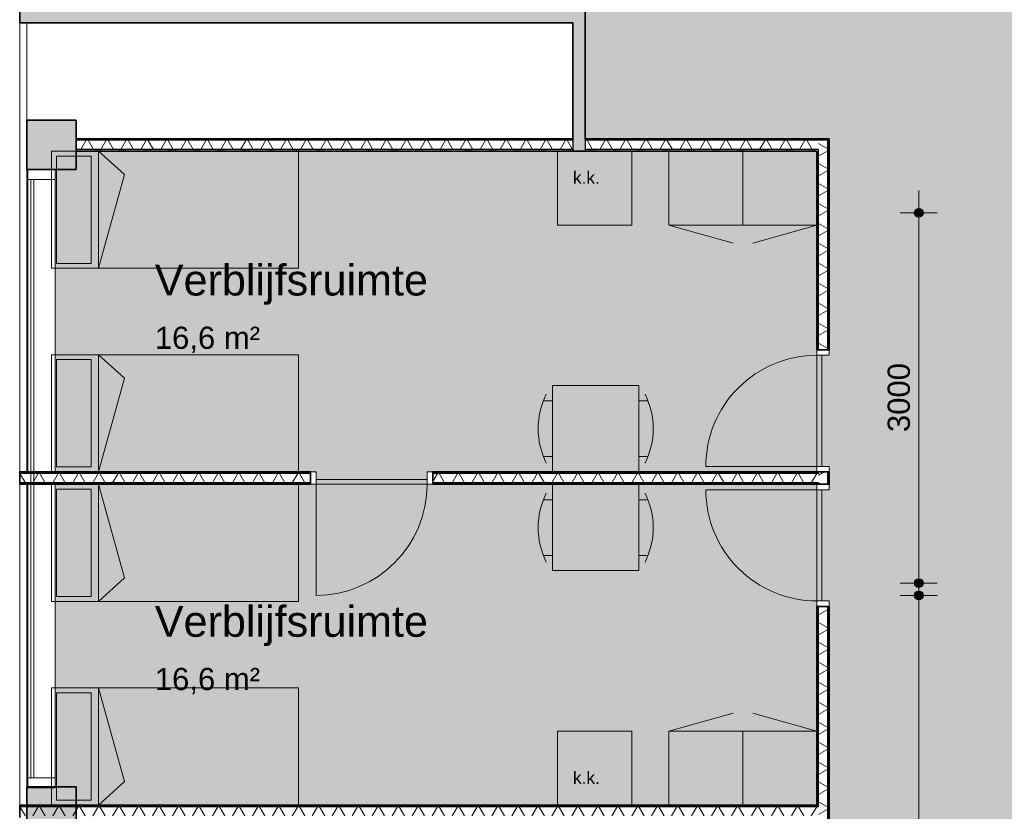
# Model space of a CAD drawing. Header units: millimetres. Extents: x 71235 to 117628, y -12665 to 42937.
# Tile 4 of 49: x 77791 to 85765, y 9066 to 15480. Entities that reach past the tile are written whole.
import ezdxf

# ---------------------------------------------------------------- set-up
doc = ezdxf.new("R2010")
doc.units = ezdxf.units.MM
doc.linetypes.add('Hidden', pattern=[4, 2, -2])
for name, color, linetype, lineweight in [('A-ANNO-DIMS', 211, 'Continuous', 9), ('A-ANNO-DIMS-100', 211, 'Continuous', 9), ('A-AREA-IDEN', 2, 'Continuous', 13), ('A-AREA-PATT', 32, 'Continuous', 9), ('A-DETL', 90, 'Continuous', 13), ('A-DOOR', 31, 'Continuous', 18), ('A-DOOR-FRAM', 31, 'Continuous', 13), ('A-FLOR', 192, 'Continuous', 18), ('A-GLAZ-CURT', 52, 'Continuous', 13), ('A-GLAZ-CWMG', 51, 'Continuous', 13), ('A-WALL', 113, 'Continuous', 18), ('A-WALL-PATT', 111, 'Continuous', 35), ('G-ANNO-TEXT', 231, 'Continuous', 9), ('I-WALL', 2, 'Continuous', 18), ('S-COLS', 52, 'Continuous', 18)]:
    doc.layers.add(name, color=color, linetype=linetype, lineweight=lineweight)
doc.styles.add('Arial', font='arial.ttf', dxfattribs={"height": 180})
doc.styles.add('Arial_1', font='arial.ttf', dxfattribs={"height": 250})
doc.styles.add('Arial_3', font='arial.ttf', dxfattribs={"height": 100})
doc.dimstyles.new('1_8mm', dxfattribs={"dimscale": 304.8, "dimtxt": 183.646692, "dimasz": 0.918635, "dimexe": 0.492126, "dimexo": 0.0625, "dimgap": 0.059055, "dimtad": 1, "dimdec": 0, "dimrnd": 5, "dimzin": 0, "dimdsep": 46, "dimtxsty": 'Arial', "dimblk1": 'DOTSMALL', "dimblk2": 'DOTSMALL', "dimsah": 1, "dimcen": 0.09, "dimdle": 0.590551, "dimazin": 0, "dimtfac": 1, "dimtdec": 4, "dimtix": 1, "dimtmove": 0, "dimatfit": 3, "dimfxl": 0.492126, "dimfxlon": 1, "dimtvp": 1, "dimtolj": 1, "dimtzin": 0, "dimlwd": 13, "dimlwe": 13, "dimarcsym": 2})
pattern_1 = [(180, (84347.65, 9091.15), (-7e-13, -200), []), (180, (84347.65, 9107.15), (-7e-13, -200), []), (180, (84347.65, 9123.15), (-7e-13, -200), []), (180, (84347.65, 9139.15), (-7e-13, -200), [])]
pattern_2 = [(270, (81247.63, 14515.7), (200, 7e-13), []), (270, (81231.63, 14515.7), (200, 7e-13), []), (270, (81215.63, 14515.7), (200, 7e-13), []), (270, (81199.63, 14515.7), (200, 7e-13), [])]
pattern_3 = [(270, (81019.38, 11815.68), (200, 7e-13), []), (270, (81003.38, 11815.68), (200, 7e-13), []), (270, (80987.38, 11815.68), (200, 7e-13), []), (270, (80971.38, 11815.68), (200, 7e-13), [])]

# ---------------------------------------------------------------- blocks, each defined once
blk = doc.blocks.new('System Panel - glas_offset-35-7503654-plot_00')
at = {"layer": 'A-GLAZ-CURT'}
for p, q in [((2424.4, 47.5), (-2424.4, 47.5)), ((-2424.4, 47.5), (-2424.4, 22.5)), ((-2424.4, 22.5), (2424.4, 22.5)), ((2424.4, 22.5), (2424.4, 47.5))]:
    blk.add_line(p, q, dxfattribs=at)
blk = doc.blocks.new('Rectangular Mullion - 80x220-7503653-plot_00')
at = {"layer": 'A-GLAZ-CWMG'}
for p, q in [((77857.6, 11815.7), (77857.6, 14185.3)), ((78077.6, 11815.7), (78077.6, 14185.3)), ((77857.6, 9336.4), (77857.6, 11715.7)), ((78077.6, 9336.4), (78077.6, 11715.7))]:
    blk.add_line(p, q, dxfattribs=at)
blk = doc.blocks.new('Rectangular Mullion - 80x220-7425470-plot_00')
at = {"layer": 'A-GLAZ-CWMG'}
for p, q in [((-80, 0), (0, 0)), ((-80, -220), (-80, 0)), ((0, 0), (0, -220)), ((0, -220), (-80, -220))]:
    blk.add_line(p, q, dxfattribs=at)
blk = doc.blocks.new('Rectangular Mullion - 80x220-7425471-plot_00')
at = {"layer": 'A-GLAZ-CWMG'}
for p, q in [((0, 0), (-80, 0)), ((-80, 0), (-80, -220)), ((0, -220), (0, 0)), ((-80, -220), (0, -220))]:
    blk.add_line(p, q, dxfattribs=at)
blk = doc.blocks.new('300_28_ISR_kolom_vierkant_beton - 400x400-7529371-plot_00')
at = {"layer": 'S-COLS'}
blk.add_hatch(color=256, dxfattribs=at).paths.add_polyline_path([(200, -200), (200, 200), (-200, 200), (-200, -200)])
at = {"layer": 'S-COLS', "lineweight": 35}
for p, q in [((200, 200), (-200, 200)), ((-200, 200), (-200, -200)), ((200, -200), (200, 200)), ((-200, -200), (200, -200))]:
    blk.add_line(p, q, dxfattribs=at)
blk = doc.blocks.new('200_32_ISR_deur_binnen - dagmaat 0900x2300-7594412-plot_00')
at = {"layer": 'A-DOOR', "lineweight": 13}
blk.add_hatch(color=256, dxfattribs=at).paths.add_polyline_path([(450, 10), (450, 50), (-450, 50), (-450, 10), (-299.4, 10)])
for p, q in [((-450, 50), (-450, 950)), ((-450, 50), (450, 50)), ((-450, 50), (-450, 10)), ((450, 50), (-450, 50)), ((-450, 10), (450, 10)), ((450, 10), (450, 50))]:
    blk.add_line(p, q, dxfattribs=at)
at = {"layer": 'A-DOOR', "linetype": 'Hidden', "lineweight": 13}
blk.add_line((-450, 10), (450, 10), dxfattribs=at)
at = {"layer": 'A-DOOR', "lineweight": 13}
blk.add_arc((-450, 50), 900, 360, 90, dxfattribs=at)
at = {"layer": 'A-DOOR-FRAM'}
for p, q in [((-450, 50), (-495, 50)), ((-450, -50), (-450, 50)), ((495, 50), (450, 50)), ((450, 50), (450, -50)), ((-495, -50), (-450, -50)), ((450, -50), (495, -50))]:
    blk.add_line(p, q, dxfattribs=at)
blk = doc.blocks.new('200_32_ISR_deur_binnen - dagmaat 0900x2300-7594411-plot_00')
at = {"layer": 'A-DOOR', "lineweight": 13}
blk.add_hatch(color=256, dxfattribs=at).paths.add_polyline_path([(-450, -50), (450, -50), (450, -10), (-450, -10)])
at = {"layer": 'A-DOOR', "linetype": 'Hidden', "lineweight": 13}
blk.add_line((-450, -10), (450, -10), dxfattribs=at)
at = {"layer": 'A-DOOR', "lineweight": 13}
for p, q in [((-450, -10), (450, -10)), ((-450, -50), (-450, -10)), ((-450, -50), (-450, -950)), ((-450, -50), (450, -50)), ((450, -50), (-450, -50)), ((450, -10), (450, -50))]:
    blk.add_line(p, q, dxfattribs=at)
blk.add_arc((-450, -50), 900, 270, 0, dxfattribs=at)
at = {"layer": 'A-DOOR-FRAM'}
for p, q in [((-495, 50), (-450, 50)), ((-450, 50), (-450, -50)), ((450, -50), (450, 50)), ((450, 50), (495, 50)), ((-450, -50), (-495, -50)), ((495, -50), (450, -50))]:
    blk.add_line(p, q, dxfattribs=at)
blk = doc.blocks.new('DIMBLOCK30-plot_00')
at = {"layer": 'A-ANNO-DIMS-100', "lineweight": 25}
h = blk.add_hatch(color=256, dxfattribs=at)
edge = h.paths.add_edge_path()
edge.add_arc((85071.7, 10815.5), 35, 0, 360)
h = blk.add_hatch(color=256, dxfattribs=at)
edge = h.paths.add_edge_path()
edge.add_arc((85071.7, 6365.6), 35, 0, 360)
at = {"layer": 'A-ANNO-DIMS-100', "lineweight": 13}
for p, q in [((85071.7, 10995.5), (85071.7, 6185.6)), ((85071.7, 10815.5), (84921.7, 10815.5)), ((85071.7, 10815.5), (85221.7, 10815.5)), ((85071.7, 6365.6), (84921.7, 6365.6)), ((85071.7, 6365.6), (85221.7, 6365.6))]:
    blk.add_line(p, q, dxfattribs=at)
at = {"layer": 'A-ANNO-DIMS-100', "lineweight": 25}
for centre in [(85071.7, 10815.5), (85071.7, 6365.6)]:
    blk.add_circle(centre, 35, dxfattribs=at)
at = {"layer": 'A-ANNO-DIMS-100', "color": 0, "lineweight": 13, "insert": (84820.1, 8313.7), "char_height": 180, "width": 664.518, "attachment_point": 1, "rotation": 90, "line_spacing_factor": 0.941778, "style": 'Arial'}
blk.add_mtext('4450', dxfattribs=at)
blk = doc.blocks.new('_DotSmall')
at = {"color": 0, "linetype": 'ByBlock', "const_width": 0.5}
blk.add_lwpolyline([(-0.0625, 0, 1), (0.0625, 0, 1)], format="xyb", close=True, dxfattribs=at)
blk = doc.blocks.new('DIMBLOCK31-plot_00')
at = {"layer": 'A-ANNO-DIMS-100', "lineweight": 25}
h = blk.add_hatch(color=256, dxfattribs=at)
edge = h.paths.add_edge_path()
edge.add_arc((85071.7, 13915.7), 35, 0, 360)
h = blk.add_hatch(color=256, dxfattribs=at)
edge = h.paths.add_edge_path()
edge.add_arc((85071.7, 10915.5), 35, 0, 360)
at = {"layer": 'A-ANNO-DIMS-100', "lineweight": 13}
for p, q in [((85071.7, 14095.7), (85071.7, 10735.5)), ((85071.7, 13915.7), (84921.7, 13915.7)), ((85071.7, 13915.7), (85221.7, 13915.7)), ((85071.7, 10915.5), (84921.7, 10915.5)), ((85071.7, 10915.5), (85221.7, 10915.5))]:
    blk.add_line(p, q, dxfattribs=at)
at = {"layer": 'A-ANNO-DIMS-100', "lineweight": 25}
for centre in [(85071.7, 13915.7), (85071.7, 10915.5)]:
    blk.add_circle(centre, 35, dxfattribs=at)
at = {"layer": 'A-ANNO-DIMS-100', "color": 0, "lineweight": 13, "insert": (84820.1, 12138.7), "char_height": 180, "width": 664.518, "attachment_point": 1, "rotation": 90, "line_spacing_factor": 0.941778, "style": 'Arial'}
blk.add_mtext('3000', dxfattribs=at)

msp = doc.modelspace()

# ---------------------------------------------------------------- hatches: boundary and pattern name
at = {"layer": 'A-AREA-PATT'}
h = msp.add_hatch(color=9, dxfattribs=at)
h.paths.add_polyline_path([(99627.7, 3359.1), (99646.7, 3359.1), (99646.7, 3465.5), (99627.7, 3465.5)])
h.paths.add_polyline_path([(104847.8, 3666.6), (104847.8, 3666.6), (104847.8, 3865.5), (104996.7, 3865.5), (104996.7, 3909), (105046.7, 3909), (105046.7, 4809), (104996.7, 4809), (104996.7, 8309), (105046.7, 8309), (105046.7, 9209), (104996.7, 9209), (104996.7, 9365.5), (107826.5, 9365.5), (107826.5, 9673), (110286.7, 9673), (110286.7, 13851.4), (109517.4, 13851.4), (109517.4, 14466.4), (109547.8, 14466.4), (109547.8, 16170.6), (109597.8, 16170.6), (109597.8, 17070.6), (109547.8, 17070.6), (109547.8, 17260.6), (109597.8, 17260.6), (109597.8, 18160.6), (109547.8, 18160.6), (109547.8, 21570.6), (109597.8, 21570.6), (109597.8, 22470.6), (109547.8, 22470.6), (109547.8, 22660.6), (109597.8, 22660.6), (109597.8, 23560.6), (109547.8, 23560.6), (109547.8, 26970.7), (109597.8, 26970.7), (109597.8, 27870.7), (109547.8, 27870.7), (109547.8, 28060.7), (109597.8, 28060.7), (109597.8, 28960.7), (109547.8, 28960.7), (109547.8, 32370.7), (109597.8, 32370.7), (109597.8, 33270.7), (109547.8, 33270.7), (109547.8, 33515.7), (109597.8, 33515.7), (109597.8, 34415.7), (109547.8, 34415.7), (109547.8, 36045.8), (107797.8, 36045.8), (107797.8, 30115.8), (106042.8, 30115.8), (106042.8, 30165.8), (105142.8, 30165.8), (105142.8, 30115.8), (104952.8, 30115.8), (104952.8, 30165.8), (104052.8, 30165.8), (104052.8, 30115.8), (100642.7, 30115.8), (100642.7, 30165.8), (99742.7, 30165.8), (99742.7, 30115.8), (99552.7, 30115.8), (99552.7, 30165.8), (98652.7, 30165.8), (98652.7, 30115.8), (95242.7, 30115.8), (95242.7, 30165.8), (94342.7, 30165.8), (94342.7, 30115.8), (94097.7, 30115.8), (94097.7, 30165.8), (93197.7, 30165.8), (93197.7, 30115.8), (92397.7, 30115.8), (92397.7, 30165.8), (91497.7, 30165.8), (91497.7, 30115.8), (90697.7, 30115.8), (90697.7, 30165.8), (89797.7, 30165.8), (89797.7, 30115.8), (88997.7, 30115.8), (88997.7, 30165.8), (88097.7, 30165.8), (88097.7, 30115.8), (87397.7, 30115.8), (87397.7, 33315.2), (87197.4, 33315.2), (87197.4, 33365.2), (86297.4, 33365.2), (86297.4, 33315.2), (85997.4, 33315.2), (85997.4, 33365.2), (85097.4, 33365.2), (85097.4, 33315.2), (81658.1, 33315.2), (81567.7, 33224.7), (81532.3, 33260.1), (80895.9, 32623.7), (80931.3, 32588.3), (80797.4, 32454.5), (80797.4, 26311.5), (80747.4, 26311.5), (80747.4, 25411.5), (80797.4, 25411.5), (80797.4, 25111.5), (80747.4, 25111.5), (80747.4, 24211.5), (80797.4, 24211.5), (80797.4, 22565.2), (86147.4, 22565.2), (86147.4, 22365.2), (85862.4, 22332.9), (85862.4, 20165.2), (86447.4, 20165.2), (86447.4, 19565.2), (85862.4, 19565.2), (85862.4, 19165.3), (80017.9, 19165.3), (80017.9, 15555.3), (82370.3, 15555.3), (82370.3, 14515.7), (84347.7, 14515.7), (84347.7, 12760.7), (84297.7, 12760.7), (84297.7, 11860.7), (84347.7, 11860.7), (84347.7, 11670.7), (84297.7, 11670.7), (84297.7, 10770.7), (84347.7, 10770.7), (84347.7, 7360.6), (84297.7, 7360.6), (84297.7, 6460.6), (84347.7, 6460.6), (84347.7, 6270.6), (84297.7, 6270.6), (84297.7, 5370.6), (84347.7, 5370.6), (84347.7, 3685.6), (86107.7, 3685.6), (86107.7, 5445.6), (86157.7, 5445.6), (86157.7, 6220.6), (86107.7, 6220.6), (86107.7, 6265.6), (85847.4, 6265.6), (85847.4, 14015.7), (94347.7, 14015.7), (94347.7, 12810.7), (94297.7, 12810.7), (94297.7, 11910.7), (94347.7, 11910.7), (94347.7, 10065.7), (96777.8, 10065.7), (96777.8, 10665.7), (96827.8, 10665.7), (96827.8, 11565.7), (96777.8, 11565.7), (96777.8, 14015.7), (100677.8, 14015.7), (100677.8, 6265.6), (99847.7, 6265.6), (99847.7, 3666.6), (99953.6, 3666.6), (99953.6, 3685.6), (104847.8, 3685.6)])
h.paths.add_polyline_path([(99807.7, 4165.6), (99807.7, 5965.6), (99797.7, 5965.6), (99797.7, 4165.6)])
h.paths.add_polyline_path([(85897.4, 6410.6), (85897.4, 7310.6), (85887.4, 7310.6), (85887.4, 6410.6)])
h.paths.add_polyline_path([(95192.7, 9965.7), (95992.7, 9965.7), (95992.7, 10025.7), (94392.7, 10025.7), (94392.7, 9965.7)])
h.paths.add_polyline_path([(102647.6, 11465.4), (102047.6, 11465.4), (102047.6, 12065.4), (102647.6, 12065.4)])
h.paths.add_polyline_path([(99177.8, 13965.7), (99177.8, 13975.7), (98277.8, 13975.7), (98277.8, 13965.7)])
h.paths.add_polyline_path([(86947.4, 13965.7), (86947.4, 13975.7), (86047.4, 13975.7), (86047.4, 13965.7), (86447.4, 13965.7)])
h.paths.add_polyline_path([(105304.2, 15865.8), (105089.8, 15865.8), (105089.8, 15915.8), (104189.8, 15915.8), (104189.8, 15865.8), (101379.8, 15865.8), (101379.8, 15915.8), (100479.8, 15915.8), (100479.8, 15865.8), (100089.8, 15865.8), (100089.8, 15915.8), (99189.8, 15915.8), (99189.8, 15865.8), (96379.8, 15865.8), (96379.8, 15915.8), (95479.8, 15915.8), (95479.8, 15865.8), (94644.8, 15865.8), (94644.8, 15915.8), (93869.8, 15915.8), (93869.8, 15865.8), (93079.8, 15865.8), (93079.8, 15915.8), (92304.8, 15915.8), (92304.8, 15865.8), (91514.8, 15865.8), (91514.8, 15915.8), (90739.8, 15915.8), (90739.8, 15865.8), (90439.8, 15865.8), (90439.8, 15915.8), (89664.8, 15915.8), (89664.8, 15865.8), (87639.8, 15865.8), (87639.8, 23365.8), (87839.8, 23365.8), (87839.8, 23315.8), (88614.8, 23315.8), (88614.8, 23365.8), (90739.8, 23365.8), (90739.8, 23315.8), (91514.8, 23315.8), (91514.8, 23365.8), (92304.8, 23365.8), (92304.8, 23315.8), (93079.8, 23315.8), (93079.8, 23365.8), (93869.8, 23365.8), (93869.8, 23315.8), (94644.8, 23315.8), (94644.8, 23365.8), (95479.8, 23365.8), (95479.8, 23315.8), (96379.8, 23315.8), (96379.8, 23365.8), (99189.8, 23365.8), (99189.8, 23315.8), (100089.8, 23315.8), (100089.8, 23365.8), (100479.8, 23365.8), (100479.8, 23315.8), (101379.8, 23315.8), (101379.8, 23365.8), (104189.8, 23365.8), (104189.8, 23315.8), (105089.8, 23315.8), (105089.8, 23365.8), (105334.8, 23365.8), (105334.8, 15865.8), (105322.3, 15865.8)])
h.paths.add_polyline_path([(83755, 19205.3), (83755, 19215.3), (82855, 19215.3), (82855, 19205.3), (83047.5, 19205.3)])
h.paths.add_polyline_path([(85812.4, 21145.2), (85822.4, 21145.2), (85822.4, 21920.2), (85812.4, 21920.2), (85812.4, 21256.4)])
h.paths.add_polyline_path([(86447.4, 24961.5), (85847.4, 24961.5), (85847.4, 25561.5), (85948.2, 25561.5), (85948.2, 28065.8), (88547.4, 28065.8), (88547.4, 28265.6), (89147.4, 28265.6), (89147.7, 28065.8), (105497.8, 28065.8), (105497.8, 25165.7), (86447.4, 25165.7)])
h.paths.add_polyline_path([(100647.7, 25205.7), (101547.7, 25205.7), (101547.7, 25265.7), (100647.7, 25265.7)])
h.paths.add_polyline_path([(99698.6, 25205.7), (99785.4, 25205.7), (99785.4, 25265.7), (99010.4, 25265.7), (99010.4, 25205.7)])
h.paths.add_polyline_path([(95614.2, 25205.7), (95935.2, 25205.7), (95935.2, 25265.7), (95160.2, 25265.7), (95160.2, 25205.7), (95284.8, 25205.7)])
h.paths.add_polyline_path([(101547.7, 27965.8), (101547.7, 28025.8), (100647.7, 28025.8), (100647.7, 27965.8)])
h.paths.add_polyline_path([(93572.1, 28015.8), (93747.2, 28015.8), (93747.2, 28025.8), (92847.2, 28025.8), (92847.2, 28015.8)])
h.paths.add_polyline_path([(90097.3, 28015.8), (90097.3, 28025.8), (89197.3, 28025.8), (89197.3, 28015.8), (89487.7, 28015.8)])
h.paths.add_polyline_path([(87048.2, 28015.8), (87048.2, 28025.8), (86148.2, 28025.8), (86148.2, 28015.8), (86447.4, 28015.8)])
h = msp.add_hatch(color=9, dxfattribs=at)
h.paths.add_polyline_path([(80191.1, 11765.7), (81091.1, 11765.7), (81091.1, 11815.7), (84247.7, 11815.7), (84247.7, 14415.7), (78247.6, 14415.7), (78247.6, 14265.3), (78077.6, 14265.3), (78077.6, 11815.7), (80191.1, 11815.7), (80191.1, 11803.2)])
h.paths.add_polyline_path([(84287.7, 11860.7), (84297.7, 11860.7), (84297.7, 12760.7), (84287.7, 12760.7), (84287.7, 12065.5)])
h = msp.add_hatch(color=9, dxfattribs=at)
h.paths.add_polyline_path([(78247.6, 9115.7), (84247.7, 9115.7), (84247.7, 11715.7), (78077.6, 11715.7), (78077.6, 9265.4), (78247.6, 9265.4)])
h.paths.add_polyline_path([(84297.7, 10770.7), (84297.7, 11670.7), (84287.7, 11670.7), (84287.7, 10770.7)])
h.paths.add_polyline_path([(81091.1, 11755.7), (81091.1, 11765.7), (80191.1, 11765.7), (80191.1, 11755.7)])
at = {"layer": 'A-WALL-PATT', "lineweight": 18}
for points in [[(82270.3, 15455.3), (82370.3, 15455.3), (82370.3, 15555.3), (77791.1, 15555.3), (77791.1, 15455.3), (81319, 15455.3)], [(82370.3, 14415.7), (82370.3, 15455.3), (82270.3, 15455.3), (82270.3, 14415.7)]]:
    msp.add_hatch(color=256, dxfattribs=at).paths.add_polyline_path(points)
at = {"layer": 'A-WALL-PATT', "lineweight": 9}
h = msp.add_hatch(dxfattribs=at)
h.set_pattern_fill('FP_32', color=256, angle=-270, style=0, pattern_type=2)
h.set_pattern_definition(pattern_2)
h.paths.add_polyline_path([(84260.2, 14503.2), (84335.2, 14503.2), (84335.2, 14515.7), (82370.3, 14515.7), (82370.3, 14503.2), (84247.7, 14503.2)])
h.paths.add_polyline_path([(81319, 14503.2), (82270.3, 14503.2), (82270.3, 14515.7), (78247.6, 14515.7), (78247.6, 14503.2)])
h = msp.add_hatch(dxfattribs=at)
h.set_pattern_fill('FP_30', color=256, angle=90, style=0, pattern_type=2)
h.set_pattern_definition(pattern_1)
h.paths.add_polyline_path([(84347.7, 3666.6), (84347.7, 5325.6), (84335.2, 5325.6), (84335.2, 3666.6)])
h.paths.add_polyline_path([(84347.7, 6315.6), (84347.7, 6415.6), (84335.2, 6415.6), (84335.2, 6315.6)])
h.paths.add_polyline_path([(84347.7, 7405.6), (84347.7, 10725.7), (84335.2, 10725.7), (84335.2, 7405.6)])
h.paths.add_polyline_path([(84347.7, 11715.7), (84347.7, 11815.7), (84335.2, 11815.7), (84335.2, 11715.7)])
h.paths.add_polyline_path([(84335.2, 12805.7), (84347.7, 12805.7), (84347.7, 14515.7), (84335.2, 14515.7), (84335.2, 14029.1)])
h = msp.add_hatch(dxfattribs=at)
h.set_pattern_fill('FP_33', color=256, angle=-300, style=0, pattern_type=2)
h.set_pattern_definition([(240, (81247.63, 14515.69), (121.2436, -70), []), (300, (81247.63, 14515.69), (121.2436, 70), [])])
h.paths.add_polyline_path([(84260.2, 14428.2), (84260.2, 14503.2), (82370.3, 14503.2), (82370.3, 14428.2), (84247.7, 14428.2)])
h.paths.add_polyline_path([(82270.3, 14428.2), (82270.3, 14503.2), (78247.6, 14503.2), (78247.6, 14428.2), (81319, 14428.2)])
h = msp.add_hatch(dxfattribs=at)
h.set_pattern_fill('FP_31', color=256, angle=60, style=0, pattern_type=2)
h.set_pattern_definition([(150, (84347.65, 9091.15), (-70, -121.2436), []), (210, (84347.65, 9091.15), (70, -121.2436), [])])
h.paths.add_polyline_path([(84335.2, 3666.6), (84335.2, 5325.6), (84260.2, 5325.6), (84260.2, 3666.6)])
h.paths.add_polyline_path([(84335.2, 6315.6), (84335.2, 6415.6), (84260.2, 6415.6), (84260.2, 6315.6)])
h.paths.add_polyline_path([(84260.2, 7405.6), (84335.2, 7405.6), (84335.2, 10725.7), (84260.2, 10725.7), (84260.2, 8247.2)])
h.paths.add_polyline_path([(84260.2, 11715.7), (84335.2, 11715.7), (84335.2, 11815.7), (84260.2, 11815.7), (84260.2, 11728.2)])
h.paths.add_polyline_path([(84335.2, 12805.7), (84335.2, 14503.2), (84260.2, 14503.2), (84260.2, 12805.7)])
h = msp.add_hatch(dxfattribs=at)
h.set_pattern_fill('FP_32', color=256, angle=-270, style=0, pattern_type=2)
h.set_pattern_definition(pattern_2)
h.paths.add_polyline_path([(84247.7, 14415.7), (84247.7, 14428.2), (82370.3, 14428.2), (82370.3, 14415.7), (83361.1, 14415.7)])
h.paths.add_polyline_path([(81319, 14415.7), (82270.3, 14415.7), (82270.3, 14428.2), (78247.6, 14428.2), (78247.6, 14415.7)])
h = msp.add_hatch(dxfattribs=at)
h.set_pattern_fill('FP_30', color=256, angle=90, style=0, pattern_type=2)
h.set_pattern_definition(pattern_1)
h.paths.add_polyline_path([(84260.2, 3666.6), (84260.2, 5325.6), (84247.7, 5325.6), (84247.7, 3666.6)])
h.paths.add_polyline_path([(84247.7, 6315.6), (84260.2, 6315.6), (84260.2, 6328.1), (84247.7, 6328.1)])
h.paths.add_polyline_path([(84247.7, 6403.1), (84260.2, 6403.1), (84260.2, 6415.6), (84247.7, 6415.6)])
h.paths.add_polyline_path([(84260.2, 7405.6), (84260.2, 9028.2), (84247.7, 9028.2), (84247.7, 7405.6)])
h.paths.add_polyline_path([(84260.2, 9103.2), (84260.2, 10725.7), (84247.7, 10725.7), (84247.7, 9103.2)])
h.paths.add_polyline_path([(84247.7, 11715.7), (84260.2, 11715.7), (84260.2, 11728.2), (84247.7, 11728.2)])
h.paths.add_polyline_path([(84247.7, 11803.2), (84260.2, 11803.2), (84260.2, 11815.7), (84247.7, 11815.7)])
h.paths.add_polyline_path([(84260.2, 12805.7), (84260.2, 14428.2), (84247.7, 14428.2), (84247.7, 12805.7)])
h = msp.add_hatch(dxfattribs=at)
h.set_pattern_fill('FP_34', color=256, angle=-270, style=0, pattern_type=2)
h.set_pattern_definition(pattern_3)
h.paths.add_polyline_path([(84247.7, 11803.2), (84247.7, 11815.7), (81136.1, 11815.7), (81136.1, 11803.2), (81319, 11803.2)])
h.paths.add_polyline_path([(80146.1, 11803.2), (80146.1, 11815.7), (77791.1, 11815.7), (77791.1, 11803.2)])
h = msp.add_hatch(dxfattribs=at)
h.set_pattern_fill('FP_35', color=256, angle=-300, style=0, pattern_type=2)
h.set_pattern_definition([(240, (81019.38, 11815.68), (121.2436, -70), []), (300, (81019.38, 11815.68), (121.2436, 70), [])])
h.paths.add_polyline_path([(84260.2, 11728.2), (84260.2, 11803.2), (81136.1, 11803.2), (81136.1, 11728.2), (84247.7, 11728.2)])
h.paths.add_polyline_path([(80146.1, 11728.2), (80146.1, 11803.2), (77791.1, 11803.2), (77791.1, 11728.2)])
h = msp.add_hatch(dxfattribs=at)
h.set_pattern_fill('FP_34', color=256, angle=-270, style=0, pattern_type=2)
h.set_pattern_definition(pattern_3)
h.paths.add_polyline_path([(84247.7, 11715.7), (84247.7, 11728.2), (81136.1, 11728.2), (81136.1, 11715.7), (81319, 11715.7)])
h.paths.add_polyline_path([(80146.1, 11715.7), (80146.1, 11728.2), (77791.1, 11728.2), (77791.1, 11715.7)])
h = msp.add_hatch(dxfattribs=at)
h.set_pattern_fill('FP_36', color=256, angle=-270, style=0, pattern_type=2)
h.set_pattern_definition([(270, (81019.38, 9115.66), (200, 7e-13), []), (270, (81003.38, 9115.66), (200, 7e-13), []), (270, (80987.38, 9115.66), (200, 7e-13), []), (270, (80971.38, 9115.66), (200, 7e-13), [])])
h.paths.add_polyline_path([(84247.7, 9103.2), (84247.7, 9115.7), (77791.1, 9115.7), (77791.1, 9103.2), (81319, 9103.2)])
h = msp.add_hatch(dxfattribs=at)
h.set_pattern_fill('FP_37', color=256, angle=-300, style=0, pattern_type=2)
h.set_pattern_definition([(240, (81019.38, 9115.66), (121.2436, -70), []), (300, (81019.38, 9115.66), (121.2436, 70), [])])
h.paths.add_polyline_path([(84247.7, 9028.2), (84260.2, 9028.2), (84260.2, 9103.2), (77791.1, 9103.2), (77791.1, 9028.2), (81319, 9028.2)])

# ---------------------------------------------------------------- linework, layer by layer
at = {"layer": 'A-DETL', "lineweight": 9}
for p, q in [((78048.6, 14415.7), (80048.6, 14415.7)), ((78048.6, 14415.7), (78048.6, 13465.7)), ((78088.6, 14375.7), (78088.6, 13505.7)), ((78368.6, 14375.7), (78088.6, 14375.7)), ((78368.6, 13505.7), (78368.6, 14375.7)), ((78428.6, 13465.7), (78428.6, 14415.7)), ((78428.6, 14415.7), (78640.4, 14225)), ((80048.6, 14415.7), (80048.6, 13465.7)), ((78640.4, 14225), (78428.6, 13465.7)), ((78088.6, 13505.7), (78368.6, 13505.7)), ((80048.6, 13465.7), (78048.6, 13465.7)), ((78048.6, 12765.7), (80048.6, 12765.7)), ((78048.6, 12765.7), (78048.6, 11815.7)), ((78428.6, 11815.7), (78428.6, 12765.7)), ((78428.6, 12765.7), (78640.4, 12575)), ((80048.6, 12765.7), (80048.6, 11815.7)), ((78088.6, 12725.7), (78088.6, 11855.7)), ((78368.6, 12725.7), (78088.6, 12725.7)), ((78368.6, 11855.7), (78368.6, 12725.7)), ((78640.4, 12575), (78428.6, 11815.7)), ((80048.6, 11815.7), (78048.6, 11815.7)), ((78088.6, 11855.7), (78368.6, 11855.7)), ((80048.6, 11715.7), (78048.6, 11715.7)), ((78048.6, 10765.7), (78048.6, 11715.7)), ((78088.6, 10805.7), (78088.6, 11675.7)), ((78088.6, 11675.7), (78368.6, 11675.7)), ((78368.6, 11675.7), (78368.6, 10805.7)), ((78428.6, 11715.7), (78428.6, 10765.7)), ((78640.4, 10956.4), (78428.6, 11715.7)), ((80048.6, 10765.7), (80048.6, 11715.7)), ((78428.6, 10765.7), (78640.4, 10956.4)), ((78048.6, 10765.7), (80048.6, 10765.7)), ((78368.6, 10805.7), (78088.6, 10805.7)), ((80048.6, 10065.7), (78048.6, 10065.7)), ((78048.6, 9115.7), (78048.6, 10065.7)), ((78428.6, 10065.7), (78428.6, 9115.7)), ((78640.4, 9306.4), (78428.6, 10065.7)), ((80048.6, 9115.7), (80048.6, 10065.7)), ((78088.6, 9155.7), (78088.6, 10025.7)), ((78088.6, 10025.7), (78368.6, 10025.7)), ((78368.6, 10025.7), (78368.6, 9155.7)), ((78428.6, 9115.7), (78640.4, 9306.4)), ((78048.6, 9115.7), (80048.6, 9115.7)), ((78368.6, 9155.7), (78088.6, 9155.7))]:
    msp.add_line(p, q, dxfattribs=at)
at = {"layer": 'A-DETL'}
for p, q in [((82147.7, 13815.7), (82147.7, 14415.7)), ((82147.7, 14415.7), (82747.7, 14415.7)), ((82747.7, 14415.7), (82747.7, 13815.7)), ((83647.7, 14415.7), (83047.7, 14415.7)), ((83047.7, 14415.7), (83047.7, 13815.7)), ((84247.7, 14415.7), (83647.7, 14415.7)), ((83647.7, 14415.7), (83647.7, 13815.7)), ((84247.7, 14415.7), (84247.7, 13815.7)), ((82747.7, 13815.7), (82147.7, 13815.7)), ((83047.7, 13815.7), (83647.7, 13815.7)), ((83047.7, 13815.7), (83567.8, 13670.6)), ((83647.7, 13815.7), (84247.7, 13815.7)), ((84247.7, 13815.7), (83727.5, 13670.6)), ((82805.6, 12515.7), (82105.6, 12515.7)), ((82105.6, 12515.7), (82105.6, 11815.7)), ((82805.6, 11815.7), (82805.6, 12515.7)), ((82032.3, 12393), (82105.6, 12393)), ((82879, 12393), (82805.6, 12393)), ((82032.3, 11940.5), (82105.6, 11940.5)), ((82879, 11940.5), (82805.6, 11940.5)), ((82105.6, 11815.7), (82805.6, 11815.7)), ((82105.6, 11715.7), (82805.6, 11715.7)), ((82105.6, 11015.7), (82105.6, 11715.7)), ((82805.6, 11715.7), (82805.6, 11015.7)), ((82032.3, 11590.9), (82105.6, 11590.9)), ((82879, 11590.9), (82805.6, 11590.9)), ((82032.3, 11138.4), (82105.6, 11138.4)), ((82879, 11138.4), (82805.6, 11138.4)), ((82805.6, 11015.7), (82105.6, 11015.7)), ((83047.7, 9715.7), (83567.8, 9860.7)), ((84247.7, 9715.7), (83727.5, 9860.7)), ((82747.7, 9715.7), (82147.7, 9715.7)), ((82147.7, 9715.7), (82147.7, 9115.7)), ((82747.7, 9115.7), (82747.7, 9715.7)), ((83047.7, 9115.7), (83047.7, 9715.7)), ((83047.7, 9715.7), (83647.7, 9715.7)), ((83647.7, 9115.7), (83647.7, 9715.7)), ((83647.7, 9715.7), (84247.7, 9715.7)), ((84247.7, 9115.7), (84247.7, 9715.7)), ((82147.7, 9115.7), (82747.7, 9115.7)), ((83647.7, 9115.7), (83047.7, 9115.7)), ((84247.7, 9115.7), (83647.7, 9115.7))]:
    msp.add_line(p, q, dxfattribs=at)
for centre, start, end in [((82615.5, 12166.7), 153.41048, 206.58952), ((82295.8, 12166.7), 333.41048, 26.58952), ((82615.5, 11364.6), 153.41048, 206.58952), ((82295.8, 11364.6), 333.41048, 26.58952)]:
    msp.add_arc(centre, 625.6, start, end, dxfattribs=at)
at = {"layer": 'A-FLOR'}
for p, q in [((77791.1, 15455.3), (77791.1, 11815.7)), ((77847.6, 15455.3), (77847.6, 14665.3)), ((77847.6, 14265.3), (77847.6, 11815.7)), ((77791.1, 11715.7), (77791.1, 9115.7)), ((77847.6, 11715.7), (77847.6, 9265.4))]:
    msp.add_line(p, q, dxfattribs=at)
at = {"layer": 'A-WALL', "lineweight": 35}
for p, q in [((77791.1, 15555.3), (77791.1, 15455.3)), ((82370.3, 14515.7), (82370.3, 15555.3)), ((77791.1, 15455.3), (82270.3, 15455.3)), ((82270.3, 15455.3), (82270.3, 14515.7))]:
    msp.add_line(p, q, dxfattribs=at)
at = {"layer": 'A-WALL', "lineweight": 25}
for p, q in [((82270.3, 14515.7), (82270.3, 14415.7)), ((82370.3, 14515.7), (82370.3, 14415.7)), ((82270.3, 14503.2), (78247.6, 14503.2)), ((84335.2, 14503.2), (82370.3, 14503.2)), ((84335.2, 12805.7), (84335.2, 14503.2)), ((82270.3, 14428.2), (78247.6, 14428.2)), ((84260.2, 14428.2), (82370.3, 14428.2)), ((84260.2, 12805.7), (84260.2, 14428.2)), ((80146.1, 11803.2), (77791.1, 11803.2)), ((84260.2, 11803.2), (81136.1, 11803.2)), ((84260.2, 11803.2), (84260.2, 11815.7)), ((84335.2, 11715.7), (84335.2, 11815.7)), ((80146.1, 11728.2), (77791.1, 11728.2)), ((84260.2, 11728.2), (81136.1, 11728.2)), ((84260.2, 11715.7), (84260.2, 11728.2)), ((84260.2, 9103.2), (84260.2, 10725.7)), ((84335.2, 7405.6), (84335.2, 10725.7)), ((84260.2, 9103.2), (77791.1, 9103.2))]:
    msp.add_line(p, q, dxfattribs=at)
at = {"layer": 'I-WALL', "lineweight": 35}
for p, q in [((82270.3, 14515.7), (78247.6, 14515.7)), ((78247.6, 14515.7), (78247.6, 14415.7)), ((84347.7, 14515.7), (82370.3, 14515.7)), ((84347.7, 12805.7), (84347.7, 14515.7)), ((78247.6, 14415.7), (84247.7, 14415.7)), ((84247.7, 14415.7), (84247.7, 12805.7)), ((84247.7, 12805.7), (84347.7, 12805.7)), ((80146.1, 11815.7), (77791.1, 11815.7)), ((77791.1, 11815.7), (77791.1, 11715.7)), ((80146.1, 11715.7), (80146.1, 11815.7)), ((84347.7, 11815.7), (81136.1, 11815.7)), ((81136.1, 11815.7), (81136.1, 11715.7)), ((84347.7, 11715.7), (84347.7, 11815.7)), ((77791.1, 11715.7), (80146.1, 11715.7)), ((81136.1, 11715.7), (84347.7, 11715.7)), ((84247.7, 10725.7), (84247.7, 9115.7)), ((84347.7, 10725.7), (84247.7, 10725.7)), ((84347.7, 7405.6), (84347.7, 10725.7)), ((84247.7, 9115.7), (77791.1, 9115.7)), ((77791.1, 9115.7), (77791.1, 9015.7))]:
    msp.add_line(p, q, dxfattribs=at)

# ---------------------------------------------------------------- block references
at = {"layer": 'A-DOOR-FRAM'}
for name, p, rotation in [('200_32_ISR_deur_binnen - dagmaat 0900x2300-7594412-plot_00', (84297.7, 12310.7), 90), ('200_32_ISR_deur_binnen - dagmaat 0900x2300-7594411-plot_00', (84297.7, 11220.7), 270)]:
    msp.add_blockref(name, p, dxfattribs=dict(at, rotation=rotation))
msp.add_blockref('200_32_ISR_deur_binnen - dagmaat 0900x2300-7594411-plot_00', (80641.1, 11765.7), dxfattribs=at)
at = {"layer": 'A-GLAZ-CURT', "rotation": 270.0000000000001}
msp.add_blockref('System Panel - glas_offset-35-7503654-plot_00', (77857.6, 11760.8), dxfattribs=at)
at = {"layer": 'A-GLAZ-CWMG', "rotation": 90.00000000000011}
msp.add_blockref('Rectangular Mullion - 80x220-7425471-plot_00', (77857.6, 14265.3), dxfattribs=at)
at = {"layer": 'A-GLAZ-CWMG'}
msp.add_blockref('Rectangular Mullion - 80x220-7503653-plot_00', (0, 0), dxfattribs=at)
at = {"layer": 'A-GLAZ-CWMG', "extrusion": (0, 0, -1), "rotation": 269.9999999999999}
msp.add_blockref('Rectangular Mullion - 80x220-7425470-plot_00', (-77857.6, 9256.4), dxfattribs=at)
at = {"layer": 'S-COLS'}
for p in [(78047.6, 14465.3), (78047.6, 9065.4)]:
    msp.add_blockref('300_28_ISR_kolom_vierkant_beton - 400x400-7529371-plot_00', p, dxfattribs=at)

# ---------------------------------------------------------------- texts
at = {"layer": 'A-AREA-IDEN', "lineweight": 9, "attachment_point": 1}
for s, insert, char_height, width, style in [('Verblijfsruimte', (78885.3, 13495.4), 250, 2677.636, 'Arial_1'), ('16,6 m²', (78885.3, 12993), 180, 1010.126, 'Arial'), ('Verblijfsruimte', (78885.3, 10730.1), 250, 2677.636, 'Arial_1'), ('16,6 m²', (78885.3, 10227.8), 180, 1010.126, 'Arial')]:
    msp.add_mtext(s, dxfattribs=dict(at, insert=insert, char_height=char_height, width=width, style=style))
at = {"layer": 'G-ANNO-TEXT', "color": 7, "char_height": 100, "width": 256.54, "attachment_point": 1, "style": 'Arial_3'}
for insert in [(82271.8, 14250.7), (82271.8, 9388.3)]:
    msp.add_mtext('k.k.', dxfattribs=dict(at, insert=insert))

# ---------------------------------------------------------------- dimensions: what is measured, and where the dimension line sits
at = {"layer": 'A-ANNO-DIMS', "lineweight": 13}
for base, p1, p2, override, picture, middle in [((85071.7, 10915.5), (85221.7, 13915.7), (85221.7, 10915.5), {"dimpost": '<>', "dimfxl": 3000.12375}, 'DIMBLOCK31-plot_00', (84961.8, 12415.6)), ((85071.7, 6365.6), (85221.7, 10815.5), (85221.7, 6365.6), {"dimpost": '<>', "dimfxl": 4449.911358}, 'DIMBLOCK30-plot_00', (84961.8, 8590.6))]:
    dim = msp.add_linear_dim(base=base, p1=p1, p2=p2, angle=90, dimstyle='1_8mm', override=override, dxfattribs=at)
    dim.commit()
    dim.dimension.update_dxf_attribs({"geometry": picture, "text_midpoint": middle})

doc.saveas('drawing.dxf')
